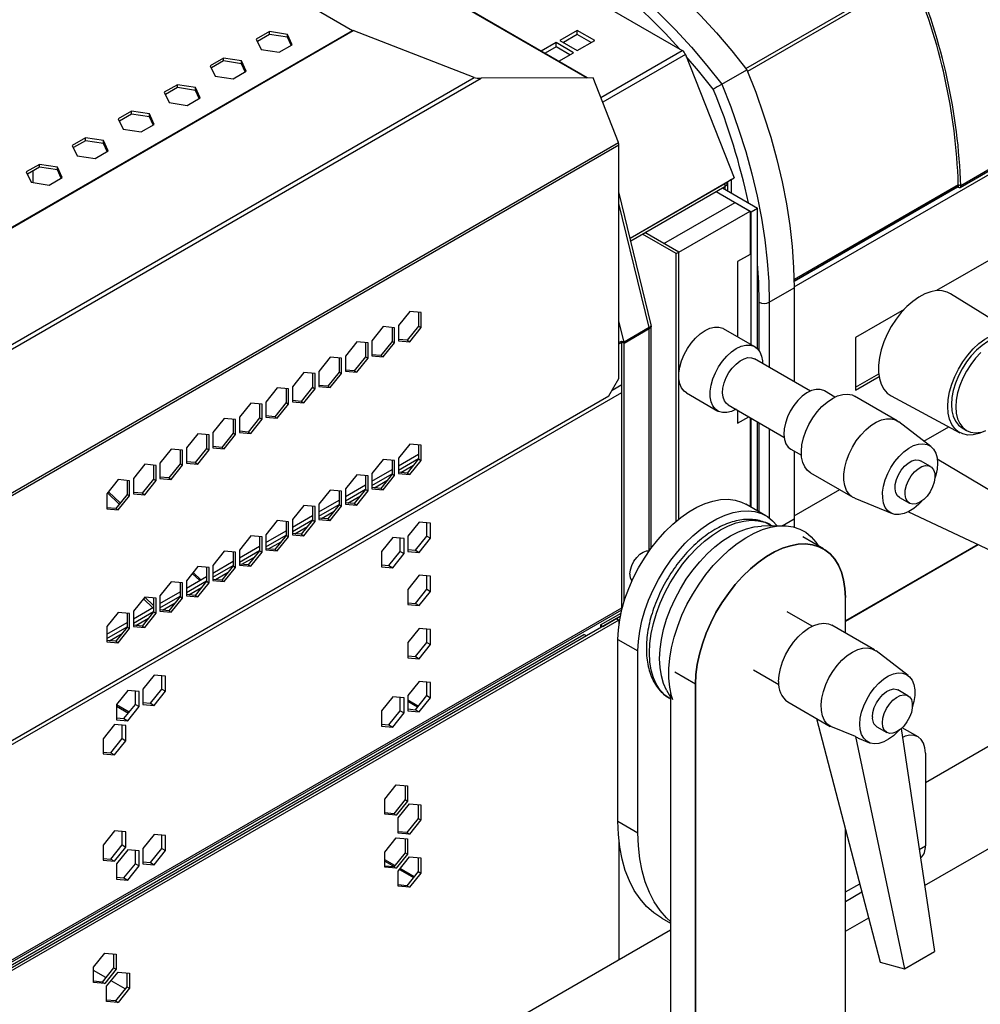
# Model space of a CAD drawing. Header units: millimetres. Extents: x 12 to 1764, y -1111 to 524.
# Tile 8 of 15: x 1125 to 1397, y -865 to -587. Entities that reach past the tile are written whole.
import ezdxf

# ---------------------------------------------------------------- set-up
doc = ezdxf.new("R2010")
doc.units = ezdxf.units.MM

msp = doc.modelspace()

# ---------------------------------------------------------------- linework, layer by layer
at = {"color": 8, "linetype": 'Continuous', "lineweight": 25}
for p, q in [((1125.22, -510.47), (1285.5, -603)), ((1330.54, -600.39), (1377.17, -573.47)), ((1377.63, -574.28), (1331, -601.2)), ((1289.54, -608.59), (1312.55, -595.31)), ((1313.46, -596.44), (1290.07, -609.94)), ((1344.19, -662.15), (1418.16, -619.44)), ((1416.68, -618.94), (1391.32, -633.57)), ((1324.54, -632.89), (1324.6, -632.93)), ((1390.62, -633.25), (1344.16, -660.06)), ((1344.17, -660.52), (1390.36, -633.86)), ((1390.61, -633.38), (1390.61, -634)), ((1303.13, -673.69), (1294.62, -638.53)), ((1334.29, -680.23), (1334.29, -666.53)), ((1337.12, -666.53), (1337.12, -684.88)), ((1303.18, -736.82), (1303.18, -674.05)), ((1294.62, -677.89), (1295.35, -677.47)), ((1294.62, -678.3), (1295.4, -677.85)), ((1042.96, -837.73), (1295.4, -692)), ((1334.29, -725.78), (1334.29, -700.57)), ((1380.89, -705.77), (1387.91, -701.72)), ((1337.12, -702.2), (1337.12, -727.48)), ((1150.22, -720.12), (1153.54, -723.28)), ((1344.19, -726.96), (1357.09, -719.51)), ((1340.82, -729.72), (1344.19, -727.77)), ((1396.14, -735), (1358.68, -756.63)), ((1174.15, -742.91), (1176.38, -745.04)), ((1358.68, -760.07), (1358.68, -750.01)), ((1042.96, -898.65), (1295.4, -752.92)), ((1316.26, -774.5), (1310.39, -771.12)), ((1234.91, -778.99), (1237.89, -780.71)), ((1309.19, -777.3), (1309.19, -1003.14)), ((1156.05, -782.47), (1152.46, -780.4)), ((1152.46, -780.72), (1155.87, -782.7)), ((1358.68, -982.73), (1358.68, -815.38)), ((1379.57, -821.25), (1381.31, -820.24)), ((1231.19, -825.85), (1228.4, -824.24)), ((1228.4, -824.56), (1231.01, -826.07)), ((1232.5, -826.93), (1236.51, -829.25)), ((1236.69, -829.02), (1232.68, -826.71)), ((1358.68, -833.31), (1362.75, -830.96))]:
    msp.add_line(p, q, dxfattribs=at)
at = {"color": 7, "linetype": 'Continuous', "lineweight": 25}
for p, q in [((1285.68, -603), (1125.33, -510.44)), ((1120.34, -532.47), (1219.29, -589.6)), ((1235.15, -550.63), (1312.55, -595.31)), ((1113.93, -650.42), (1219.29, -589.6)), ((1114, -650.55), (1219.46, -589.67)), ((1195.75, -589.95), (1192.04, -592.09)), ((1200.83, -590.73), (1195.75, -589.95)), ((1195.75, -590.76), (1195.75, -589.95)), ((1253.68, -602.91), (1219.46, -589.67)), ((1282.85, -589.6), (1277.9, -592.45)), ((1287.8, -592.45), (1282.85, -589.6)), ((1282.85, -590.82), (1282.85, -589.6)), ((1192.04, -592.09), (1193.4, -595.02)), ((1195.75, -590.76), (1192.33, -592.73)), ((1200.83, -591.55), (1195.75, -590.76)), ((1202.19, -593.66), (1200.83, -590.73)), ((1200.83, -591.55), (1200.83, -590.73)), ((1201.89, -593.83), (1200.83, -591.55)), ((1276.84, -593.07), (1272.65, -595.48)), ((1281.79, -595.92), (1276.84, -593.07)), ((1276.84, -594.29), (1276.84, -593.07)), ((1277.9, -592.45), (1282.85, -595.31)), ((1282.85, -590.82), (1278.96, -593.07)), ((1286.74, -593.07), (1282.85, -590.82)), ((1282.85, -595.31), (1287.8, -592.45)), ((1193.4, -595.02), (1198.47, -595.8)), ((1198.47, -595.8), (1202.19, -593.66)), ((1276.84, -594.29), (1273.71, -596.1)), ((1280.73, -596.53), (1276.84, -594.29)), ((1277.6, -598.34), (1281.79, -595.92)), ((1182.74, -597.46), (1179.02, -599.6)), ((1182.74, -598.27), (1179.32, -600.24)), ((1187.81, -598.24), (1182.74, -597.46)), ((1182.74, -598.27), (1182.74, -597.46)), ((1187.81, -599.06), (1182.74, -598.27)), ((1189.17, -601.17), (1187.81, -598.24)), ((1187.81, -599.06), (1187.81, -598.24)), ((1313.46, -596.44), (1327.22, -631.35)), ((1179.02, -599.6), (1180.38, -602.53)), ((1185.46, -603.32), (1189.17, -601.17)), ((1188.88, -601.34), (1187.81, -599.06)), ((1323.75, -604.84), (1330.82, -600.76)), ((1111.27, -686.51), (1255.66, -603.15)), ((1114, -683.54), (1253.68, -602.91)), ((1180.38, -602.53), (1185.46, -603.32)), ((1287.37, -603), (1255.66, -603.15)), ((1294.49, -621.34), (1287.37, -603)), ((1169.73, -604.97), (1166.01, -607.11)), ((1169.73, -605.78), (1166.31, -607.76)), ((1174.8, -605.75), (1169.73, -604.97)), ((1169.73, -605.78), (1169.73, -604.97)), ((1174.8, -606.57), (1169.73, -605.78)), ((1176.16, -608.68), (1174.8, -605.75)), ((1174.8, -606.57), (1174.8, -605.75)), ((1175.86, -608.85), (1174.8, -606.57)), ((1166.01, -607.11), (1167.37, -610.04)), ((1172.45, -610.83), (1176.16, -608.68)), ((1156.72, -612.48), (1153, -614.62)), ((1161.79, -613.26), (1156.72, -612.48)), ((1156.72, -613.29), (1156.72, -612.48)), ((1167.37, -610.04), (1172.45, -610.83)), ((1153, -614.62), (1154.36, -617.55)), ((1156.72, -613.29), (1153.3, -615.27)), ((1161.79, -614.08), (1156.72, -613.29)), ((1163.15, -616.19), (1161.79, -613.26)), ((1161.79, -614.08), (1161.79, -613.26)), ((1162.85, -616.37), (1161.79, -614.08)), ((1154.36, -617.55), (1159.44, -618.34)), ((1159.44, -618.34), (1163.15, -616.19)), ((1143.71, -619.99), (1139.99, -622.13)), ((1143.71, -620.81), (1140.29, -622.78)), ((1148.78, -620.77), (1143.71, -619.99)), ((1143.71, -620.81), (1143.71, -619.99)), ((1148.78, -621.59), (1143.71, -620.81)), ((1150.14, -623.7), (1148.78, -620.77)), ((1148.78, -621.59), (1148.78, -620.77)), ((1391.11, -634.05), (1417.06, -619.07)), ((1044.17, -765.84), (1294.49, -621.34)), ((1044.3, -766.49), (1294.62, -621.99)), ((1139.99, -622.13), (1141.35, -625.06)), ((1146.43, -625.85), (1150.14, -623.7)), ((1149.84, -623.88), (1148.78, -621.59)), ((1294.62, -688.04), (1294.62, -621.99)), ((1141.35, -625.06), (1146.43, -625.85)), ((1130.7, -627.5), (1126.98, -629.64)), ((1130.7, -628.32), (1127.28, -630.29)), ((1128.87, -632.66), (1128.87, -629.37)), ((1135.77, -628.28), (1130.7, -627.5)), ((1130.7, -628.32), (1130.7, -627.5)), ((1135.77, -629.1), (1130.7, -628.32)), ((1137.13, -631.21), (1135.77, -628.28)), ((1135.77, -629.1), (1135.77, -628.28)), ((1136.83, -631.39), (1135.77, -629.1)), ((1126.98, -629.64), (1128.34, -632.57)), ((1133.42, -633.36), (1137.13, -631.21)), ((1297.77, -648.35), (1327.22, -631.35)), ((1326.51, -631.83), (1325.45, -632.44)), ((1326.49, -631.77), (1326.51, -631.83)), ((1326.51, -635.67), (1326.51, -631.83)), ((1128.34, -632.57), (1133.42, -633.36)), ((1297.79, -648.41), (1324.6, -632.93)), ((1297.96, -649.13), (1324.6, -633.75)), ((1323.89, -634.16), (1333.79, -639.87)), ((1324.6, -632.93), (1324.6, -633.75)), ((1325.31, -633.34), (1324.6, -633.75)), ((1324.6, -633.75), (1324.6, -634.56)), ((1325.1, -632.88), (1324.83, -632.73)), ((1325.31, -633.34), (1325.31, -634.97)), ((1325.45, -632.44), (1325.43, -632.38)), ((1325.45, -635.05), (1325.45, -632.44)), ((1344.17, -660.41), (1390.41, -633.72)), ((1390.27, -633.8), (1390.61, -634)), ((1390.61, -633.18), (1391.32, -633.57)), ((1303.72, -672.89), (1294.62, -635.31)), ((1322.13, -635.18), (1332.03, -640.89)), ((1307.32, -649.9), (1327.47, -638.26)), ((1327.47, -638.26), (1331.71, -640.71)), ((1332.03, -640.89), (1333.79, -639.87)), ((1333.79, -679.63), (1333.79, -639.87)), ((1311.56, -652.35), (1331.71, -640.71)), ((1331.71, -640.71), (1331.71, -652.96)), ((1332.03, -678.48), (1332.03, -640.89)), ((1421.62, -641.78), (1384.45, -663.23)), ((1310.81, -652.73), (1301.27, -647.22)), ((1311.52, -652.32), (1301.97, -646.81)), ((1310.81, -652.73), (1311.52, -652.32)), ((1310.81, -728.47), (1310.81, -652.73)), ((1311.52, -727.89), (1311.52, -652.32)), ((1311.52, -652.32), (1311.56, -652.35)), ((1311.56, -727.85), (1311.56, -652.35)), ((1331.71, -652.96), (1328.18, -655)), ((1328.18, -655), (1328.18, -676.26)), ((1337.12, -666.53), (1344.19, -662.45)), ((1344.19, -662.45), (1344.19, -688.96)), ((1407.11, -675.72), (1388.38, -664.08)), ((1235.44, -669.09), (1232.22, -673.09)), ((1238.65, -669.37), (1235.44, -669.09)), ((1237.95, -669.31), (1237.95, -673.25)), ((1238.65, -673.66), (1238.65, -669.37)), ((1375.29, -668.53), (1361.51, -676.48)), ((1227.94, -673.41), (1224.72, -677.41)), ((1231.16, -673.7), (1227.94, -673.41)), ((1230.45, -673.64), (1230.45, -677.58)), ((1231.16, -677.99), (1231.16, -673.7)), ((1232.22, -673.09), (1232.22, -677.38)), ((1237.95, -673.25), (1234.73, -677.26)), ((1235.44, -677.67), (1238.65, -673.66)), ((1237.95, -673.25), (1238.65, -673.66)), ((1296.06, -677.77), (1294.62, -671.82)), ((1303.13, -673.69), (1296.06, -677.77)), ((1303.18, -674.05), (1302.84, -673.85)), ((1303.76, -736.05), (1303.76, -673.23)), ((1303.18, -674.05), (1296.11, -678.13)), ((1333.07, -679.08), (1324.24, -673.98)), ((1361.51, -676.48), (1361.51, -691.34)), ((1220.44, -677.74), (1217.23, -681.74)), ((1223.66, -678.03), (1220.44, -677.74)), ((1222.95, -677.96), (1222.95, -681.91)), ((1223.66, -682.32), (1223.66, -678.03)), ((1224.72, -677.41), (1224.72, -681.7)), ((1230.45, -677.58), (1227.23, -681.58)), ((1227.94, -681.99), (1231.16, -677.99)), ((1230.45, -677.58), (1231.16, -677.99)), ((1234.73, -677.26), (1232.22, -677.03)), ((1232.22, -677.38), (1235.44, -677.67)), ((1234.73, -677.26), (1235.44, -677.67)), ((1295.39, -677.63), (1295.37, -677.55)), ((1296.06, -677.77), (1295.39, -677.63)), ((1295.51, -677.66), (1295.4, -677.72)), ((1296.11, -678.13), (1295.4, -677.72)), ((1295.4, -753.6), (1295.4, -677.72)), ((1296.11, -751.05), (1296.11, -678.13)), ((1212.95, -682.07), (1209.73, -686.07)), ((1216.17, -682.35), (1212.95, -682.07)), ((1215.46, -682.29), (1215.46, -686.24)), ((1217.23, -681.74), (1217.23, -686.03)), ((1222.95, -681.91), (1219.74, -685.91)), ((1222.95, -681.91), (1223.66, -682.32)), ((1227.23, -681.58), (1224.72, -681.36)), ((1224.72, -681.7), (1227.94, -681.99)), ((1227.23, -681.58), (1227.94, -681.99)), ((1216.17, -686.64), (1216.17, -682.35)), ((1220.44, -686.32), (1223.66, -682.32)), ((1348.81, -691.63), (1332.99, -682.5)), ((1205.45, -686.39), (1202.24, -690.4)), ((1208.67, -686.68), (1205.45, -686.39)), ((1207.96, -686.62), (1207.96, -690.56)), ((1208.67, -690.97), (1208.67, -686.68)), ((1209.73, -686.07), (1209.73, -690.36)), ((1215.46, -686.24), (1212.24, -690.24)), ((1212.95, -690.65), (1216.17, -686.64)), ((1215.46, -686.24), (1216.17, -686.64)), ((1219.74, -685.91), (1217.23, -685.69)), ((1217.23, -686.03), (1220.44, -686.32)), ((1219.74, -685.91), (1220.44, -686.32)), ((1361.51, -690.52), (1368.12, -686.71)), ((1361.51, -691.34), (1368.22, -687.47)), ((1202.24, -690.4), (1202.24, -694.69)), ((1207.96, -690.56), (1204.75, -694.56)), ((1207.96, -690.56), (1208.67, -690.97)), ((1212.24, -690.24), (1209.73, -690.01)), ((1209.73, -690.36), (1212.95, -690.65)), ((1212.24, -690.24), (1212.95, -690.65)), ((1291.79, -692.94), (1294.62, -688.04)), ((1292.71, -691.35), (1295.4, -689.8)), ((1047.13, -834.18), (1291.79, -692.94)), ((1197.96, -690.72), (1194.74, -694.72)), ((1201.18, -691.01), (1197.96, -690.72)), ((1200.47, -690.94), (1200.47, -694.89)), ((1201.18, -695.3), (1201.18, -691.01)), ((1205.45, -694.97), (1208.67, -690.97)), ((1313.74, -692.17), (1322.58, -697.27)), ((1355.74, -693.32), (1352.73, -691.58)), ((1373.32, -700.01), (1361.3, -693.07)), ((1371.66, -693), (1391.1, -703.42)), ((1190.46, -695.05), (1187.25, -699.05)), ((1193.68, -695.33), (1190.46, -695.05)), ((1192.97, -695.27), (1192.97, -699.22)), ((1193.68, -699.62), (1193.68, -695.33)), ((1194.74, -694.72), (1194.74, -699.01)), ((1200.47, -694.89), (1197.25, -698.89)), ((1197.96, -699.3), (1201.18, -695.3)), ((1200.47, -694.89), (1201.18, -695.3)), ((1204.75, -694.56), (1202.24, -694.34)), ((1202.24, -694.69), (1205.45, -694.97)), ((1204.75, -694.56), (1205.45, -694.97)), ((1325.49, -695.49), (1341.31, -704.62)), ((1197.25, -698.89), (1194.74, -698.67)), ((1197.25, -698.89), (1197.96, -699.3)), ((1328.18, -697.04), (1328.18, -700.73)), ((1328.18, -700.73), (1331.37, -698.88)), ((1182.97, -699.37), (1179.75, -703.38)), ((1186.19, -699.66), (1182.97, -699.37)), ((1185.48, -699.6), (1185.48, -703.54)), ((1186.19, -703.95), (1186.19, -699.66)), ((1187.25, -699.05), (1187.25, -703.34)), ((1192.97, -699.22), (1189.76, -703.22)), ((1190.46, -703.63), (1193.68, -699.62)), ((1192.97, -699.22), (1193.68, -699.62)), ((1194.74, -699.01), (1197.96, -699.3)), ((1331.71, -699.08), (1331.71, -724.3)), ((1332.03, -724.48), (1332.03, -699.26)), ((1333.79, -725.5), (1333.79, -700.28)), ((1382.87, -707.29), (1373.77, -700.31)), ((1175.47, -703.7), (1172.26, -707.7)), ((1178.69, -703.99), (1175.47, -703.7)), ((1177.98, -703.93), (1177.98, -707.87)), ((1178.69, -708.28), (1178.69, -703.99)), ((1179.75, -703.38), (1179.75, -707.67)), ((1185.48, -703.54), (1182.26, -707.55)), ((1182.97, -707.95), (1186.19, -703.95)), ((1185.48, -703.54), (1186.19, -703.95)), ((1189.76, -703.22), (1187.25, -702.99)), ((1187.25, -703.34), (1190.46, -703.63)), ((1189.76, -703.22), (1190.46, -703.63)), ((1391.7, -702.04), (1392.9, -702.74)), ((1182.26, -707.55), (1179.75, -707.32)), ((1235.44, -706.65), (1232.22, -710.65)), ((1238.65, -706.93), (1235.44, -706.65)), ((1237.95, -706.87), (1237.95, -710.82)), ((1238.65, -711.22), (1238.65, -706.93)), ((1167.98, -708.03), (1164.76, -712.03)), ((1171.19, -708.32), (1167.98, -708.03)), ((1170.49, -708.25), (1170.49, -712.2)), ((1171.19, -712.61), (1171.19, -708.32)), ((1172.26, -707.7), (1172.26, -711.99)), ((1177.98, -707.87), (1174.77, -711.87)), ((1175.47, -712.28), (1178.69, -708.28)), ((1177.98, -707.87), (1178.69, -708.28)), ((1179.75, -707.67), (1182.97, -707.95)), ((1182.26, -707.55), (1182.97, -707.95)), ((1232.22, -712.8), (1237.95, -709.49)), ((1343.23, -708.04), (1346.24, -709.77)), ((1344.19, -708.59), (1344.19, -727.77)), ((1160.48, -712.35), (1157.26, -716.36)), ((1163.7, -712.64), (1160.48, -712.35)), ((1162.99, -712.58), (1162.99, -716.52)), ((1163.7, -716.93), (1163.7, -712.64)), ((1164.76, -712.03), (1164.76, -716.32)), ((1170.49, -712.2), (1167.27, -716.2)), ((1167.98, -716.61), (1171.19, -712.61)), ((1170.49, -712.2), (1171.19, -712.61)), ((1174.77, -711.87), (1172.26, -711.65)), ((1172.26, -711.99), (1175.47, -712.28)), ((1174.77, -711.87), (1175.47, -712.28)), ((1227.94, -710.97), (1224.72, -714.98)), ((1231.16, -711.26), (1227.94, -710.97)), ((1230.45, -711.2), (1230.45, -715.14)), ((1231.16, -715.55), (1231.16, -711.26)), ((1232.22, -710.65), (1232.22, -714.94)), ((1232.22, -714.02), (1237.95, -710.72)), ((1232.95, -714.66), (1236.51, -712.6)), ((1237.95, -710.82), (1234.73, -714.82)), ((1235.44, -715.23), (1238.65, -711.22)), ((1237.95, -710.82), (1238.65, -711.22)), ((1382.8, -712.98), (1379.97, -711.35)), ((1384.67, -710.84), (1430.43, -737.99)), ((1220.44, -715.3), (1217.23, -719.3)), ((1223.66, -715.59), (1220.44, -715.3)), ((1222.95, -715.52), (1222.95, -719.47)), ((1223.66, -719.88), (1223.66, -715.59)), ((1224.72, -717.13), (1230.45, -713.82)), ((1224.72, -714.98), (1224.72, -719.27)), ((1224.72, -718.35), (1230.45, -715.04)), ((1230.45, -715.14), (1227.23, -719.14)), ((1227.94, -719.55), (1231.16, -715.55)), ((1230.45, -715.14), (1231.16, -715.55)), ((1234.73, -714.82), (1232.22, -714.59)), ((1232.22, -714.94), (1235.44, -715.23)), ((1234.73, -714.82), (1235.44, -715.23)), ((1348.8, -714.72), (1360.82, -721.66)), ((1152.99, -716.68), (1149.77, -720.68)), ((1156.2, -716.97), (1152.99, -716.68)), ((1155.5, -716.91), (1155.5, -720.85)), ((1156.2, -721.26), (1156.2, -716.97)), ((1157.26, -716.36), (1157.26, -720.65)), ((1162.99, -716.52), (1159.77, -720.53)), ((1160.48, -720.93), (1163.7, -716.93)), ((1162.99, -716.52), (1163.7, -716.93)), ((1167.27, -716.2), (1164.76, -715.98)), ((1164.76, -716.32), (1167.98, -716.61)), ((1167.27, -716.2), (1167.98, -716.61)), ((1217.23, -721.45), (1222.95, -718.15)), ((1225.45, -718.99), (1229.01, -716.93)), ((1149.77, -720.68), (1149.77, -724.97)), ((1149.97, -720.43), (1153.29, -723.59)), ((1155.5, -720.85), (1152.28, -724.85)), ((1152.99, -725.26), (1156.2, -721.26)), ((1155.5, -720.85), (1156.2, -721.26)), ((1159.77, -720.53), (1157.26, -720.3)), ((1157.26, -720.65), (1160.48, -720.93)), ((1159.77, -720.53), (1160.48, -720.93)), ((1212.95, -719.63), (1209.73, -723.63)), ((1216.17, -719.91), (1212.95, -719.63)), ((1215.46, -719.85), (1215.46, -723.8)), ((1216.17, -724.2), (1216.17, -719.91)), ((1217.23, -719.3), (1217.23, -723.59)), ((1217.23, -722.68), (1222.95, -719.37)), ((1217.96, -723.31), (1221.52, -721.26)), ((1222.95, -719.47), (1219.74, -723.47)), ((1220.44, -723.88), (1223.66, -719.88)), ((1222.95, -719.47), (1223.66, -719.88)), ((1227.23, -719.14), (1224.72, -718.92)), ((1224.72, -719.27), (1227.94, -719.55)), ((1227.23, -719.14), (1227.94, -719.55)), ((1205.45, -723.95), (1202.24, -727.96)), ((1208.67, -724.24), (1205.45, -723.95)), ((1209.73, -725.78), (1215.46, -722.47)), ((1209.73, -723.63), (1209.73, -727.92)), ((1209.73, -727), (1215.46, -723.7)), ((1215.46, -723.8), (1212.24, -727.8)), ((1215.46, -723.8), (1216.17, -724.2)), ((1219.74, -723.47), (1217.23, -723.25)), ((1217.23, -723.59), (1220.44, -723.88)), ((1219.74, -723.47), (1220.44, -723.88)), ((1336.21, -726.89), (1330.55, -723.62)), ((1361.31, -721.9), (1371.9, -726.29)), ((1373.97, -721.74), (1376.8, -723.37)), ((1152.28, -724.85), (1149.77, -724.63)), ((1149.77, -724.97), (1152.99, -725.26)), ((1152.28, -724.85), (1152.99, -725.26)), ((1202.24, -730.11), (1207.96, -726.8)), ((1207.96, -724.18), (1207.96, -728.12)), ((1208.67, -728.53), (1208.67, -724.24)), ((1210.46, -727.64), (1214.02, -725.58)), ((1212.95, -728.21), (1216.17, -724.2)), ((1376.57, -725.74), (1424.6, -748.47)), ((1197.96, -728.28), (1194.74, -732.28)), ((1201.18, -728.57), (1197.96, -728.28)), ((1200.47, -728.51), (1200.47, -732.45)), ((1201.18, -732.86), (1201.18, -728.57)), ((1202.24, -727.96), (1202.24, -732.25)), ((1202.24, -731.33), (1207.96, -728.03)), ((1207.96, -728.12), (1204.75, -732.13)), ((1205.45, -732.53), (1208.67, -728.53)), ((1207.96, -728.12), (1208.67, -728.53)), ((1212.24, -727.8), (1209.73, -727.57)), ((1209.73, -727.92), (1212.95, -728.21)), ((1212.24, -727.8), (1212.95, -728.21)), ((1238.12, -728.7), (1234.91, -732.7)), ((1241.34, -728.99), (1238.12, -728.7)), ((1240.28, -732.66), (1240.28, -728.89)), ((1241.34, -733.28), (1241.34, -728.99)), ((1337.99, -729.77), (1337.53, -729.51)), ((1344.19, -727.77), (1344.17, -730.09)), ((1194.74, -734.43), (1200.47, -731.13)), ((1194.74, -732.28), (1194.74, -736.57)), ((1194.74, -735.66), (1200.47, -732.35)), ((1204.75, -732.13), (1202.24, -731.9)), ((1202.24, -732.25), (1205.45, -732.53)), ((1202.97, -731.97), (1206.53, -729.91)), ((1204.75, -732.13), (1205.45, -732.53)), ((1340.78, -729.72), (1334.92, -729.84)), ((1190.46, -732.61), (1187.25, -736.61)), ((1193.68, -732.9), (1190.46, -732.61)), ((1192.97, -732.83), (1192.97, -736.78)), ((1193.68, -737.19), (1193.68, -732.9)), ((1195.47, -736.29), (1199.03, -734.24)), ((1200.47, -732.45), (1197.25, -736.45)), ((1197.96, -736.86), (1201.18, -732.86)), ((1200.47, -732.45), (1201.18, -732.86)), ((1230.63, -733.03), (1227.41, -737.03)), ((1233.84, -733.31), (1230.63, -733.03)), ((1232.78, -736.99), (1232.78, -733.22)), ((1233.84, -737.6), (1233.84, -733.31)), ((1234.91, -732.7), (1234.91, -736.99)), ((1237.06, -736.67), (1240.28, -732.66)), ((1238.12, -737.28), (1241.34, -733.28)), ((1240.28, -732.66), (1241.34, -733.28)), ((1352.47, -736.28), (1346.61, -732.89)), ((1358.68, -756.69), (1396.2, -735.03)), ((1182.97, -736.93), (1179.75, -740.94)), ((1186.19, -737.22), (1182.97, -736.93)), ((1185.48, -737.16), (1185.48, -741.1)), ((1186.19, -741.51), (1186.19, -737.22)), ((1187.25, -738.76), (1192.97, -735.45)), ((1187.25, -736.61), (1187.25, -740.9)), ((1187.25, -739.99), (1192.97, -736.68)), ((1192.97, -736.78), (1189.76, -740.78)), ((1190.46, -741.19), (1193.68, -737.19)), ((1192.97, -736.78), (1193.68, -737.19)), ((1197.25, -736.45), (1194.74, -736.23)), ((1194.74, -736.57), (1197.96, -736.86)), ((1197.25, -736.45), (1197.96, -736.86)), ((1227.41, -737.03), (1227.41, -741.32)), ((1229.57, -740.99), (1232.78, -736.99)), ((1230.63, -741.61), (1233.84, -737.6)), ((1232.78, -736.99), (1233.84, -737.6)), ((1234.91, -736.47), (1237.06, -736.67)), ((1234.91, -736.99), (1238.12, -737.28)), ((1237.06, -736.67), (1238.12, -737.28)), ((1179.75, -743.09), (1185.48, -739.78)), ((1189.76, -740.78), (1187.25, -740.56)), ((1187.98, -740.62), (1191.54, -738.56)), ((1175.47, -741.26), (1172.26, -745.26)), ((1173.9, -743.22), (1176.02, -745.24)), ((1178.69, -741.55), (1175.47, -741.26)), ((1177.98, -741.49), (1177.98, -745.43)), ((1178.69, -745.84), (1178.69, -741.55)), ((1179.75, -740.94), (1179.75, -745.23)), ((1179.75, -744.31), (1185.48, -741.01)), ((1180.48, -744.95), (1184.04, -742.89)), ((1185.48, -741.1), (1182.26, -745.11)), ((1182.97, -745.51), (1186.19, -741.51)), ((1185.48, -741.1), (1186.19, -741.51)), ((1187.25, -740.9), (1190.46, -741.19)), ((1189.76, -740.78), (1190.46, -741.19)), ((1227.41, -740.8), (1229.57, -740.99)), ((1227.41, -741.32), (1230.63, -741.61)), ((1229.57, -740.99), (1230.63, -741.61)), ((1167.98, -745.59), (1164.76, -749.59)), ((1171.19, -745.88), (1167.98, -745.59)), ((1170.49, -745.81), (1170.49, -749.76)), ((1171.19, -750.17), (1171.19, -745.88)), ((1172.26, -747.41), (1177.98, -744.11)), ((1172.26, -745.26), (1172.26, -749.55)), ((1172.26, -748.64), (1177.98, -745.33)), ((1177.98, -745.43), (1174.77, -749.43)), ((1175.47, -749.84), (1178.69, -745.84)), ((1177.98, -745.43), (1178.69, -745.84)), ((1182.26, -745.11), (1179.75, -744.88)), ((1179.75, -745.23), (1182.97, -745.51)), ((1182.26, -745.11), (1182.97, -745.51)), ((1238.12, -743.72), (1234.91, -747.72)), ((1241.34, -744.01), (1238.12, -743.72)), ((1240.28, -747.69), (1240.28, -743.92)), ((1241.34, -748.3), (1241.34, -744.01)), ((1164.76, -751.74), (1170.49, -748.44)), ((1172.99, -749.27), (1176.55, -747.22)), ((1234.91, -747.72), (1234.91, -752.01)), ((1237.06, -751.69), (1240.28, -747.69)), ((1238.12, -752.3), (1241.34, -748.3)), ((1240.28, -747.69), (1241.34, -748.3)), ((1160.48, -749.92), (1157.26, -753.92)), ((1160.09, -750.4), (1162.73, -752.91)), ((1163.7, -750.2), (1160.48, -749.92)), ((1160.49, -749.92), (1162.99, -752.3)), ((1162.99, -750.14), (1162.99, -754.09)), ((1163.7, -754.49), (1163.7, -750.2)), ((1164.76, -749.59), (1164.76, -753.88)), ((1164.76, -752.97), (1170.49, -749.66)), ((1165.49, -753.6), (1169.05, -751.55)), ((1170.49, -749.76), (1167.27, -753.76)), ((1167.98, -754.17), (1171.19, -750.17)), ((1170.49, -749.76), (1171.19, -750.17)), ((1174.77, -749.43), (1172.26, -749.21)), ((1172.26, -749.55), (1175.47, -749.84)), ((1174.77, -749.43), (1175.47, -749.84)), ((1234.91, -751.5), (1237.06, -751.69)), ((1237.06, -751.69), (1238.12, -752.3)), ((1358.68, -760.07), (1358.68, -750.01)), ((1473.53, -749.22), (1381.31, -802.46)), ((1042.96, -899.22), (1295.4, -753.49)), ((1152.99, -754.24), (1149.77, -758.24)), ((1156.2, -754.53), (1152.99, -754.24)), ((1155.5, -754.47), (1155.5, -758.41)), ((1156.2, -758.82), (1156.2, -754.53)), ((1157.26, -756.07), (1162.99, -752.76)), ((1157.26, -753.92), (1157.26, -758.21)), ((1157.26, -757.29), (1162.99, -753.99)), ((1162.99, -754.09), (1159.77, -758.09)), ((1160.48, -758.5), (1163.7, -754.49)), ((1162.99, -754.09), (1163.7, -754.49)), ((1167.27, -753.76), (1164.76, -753.54)), ((1164.76, -753.88), (1167.98, -754.17)), ((1167.27, -753.76), (1167.98, -754.17)), ((1234.91, -752.01), (1238.12, -752.3)), ((1289.39, -757.78), (1295.21, -754.42)), ((1349.33, -758.14), (1342.22, -754.03)), ((1293.91, -755.98), (1043.6, -900.48)), ((1294.62, -756.39), (1044.3, -900.89)), ((1149.77, -760.4), (1155.5, -757.09)), ((1157.99, -757.93), (1161.56, -755.87)), ((1290.09, -758.18), (1295.01, -755.34)), ((1293.91, -755.98), (1294.62, -756.39)), ((1294.62, -756.39), (1294.62, -757.72)), ((1149.77, -758.24), (1149.77, -762.53)), ((1149.77, -761.62), (1155.5, -758.31)), ((1150.5, -762.26), (1154.06, -760.2)), ((1155.5, -758.41), (1152.28, -762.41)), ((1152.99, -762.82), (1156.2, -758.82)), ((1155.5, -758.41), (1156.2, -758.82)), ((1159.77, -758.09), (1157.26, -757.86)), ((1157.26, -758.21), (1160.48, -758.5)), ((1159.77, -758.09), (1160.48, -758.5)), ((1238.12, -758.75), (1234.91, -762.75)), ((1241.34, -759.03), (1238.12, -758.75)), ((1240.28, -762.71), (1240.28, -758.94)), ((1241.34, -763.32), (1241.34, -759.03)), ((1289.39, -757.78), (1290.09, -758.18)), ((1289.39, -757.78), (1289.39, -758.59)), ((1366.91, -764.82), (1354.89, -757.88)), ((1050.67, -895.59), (1284.72, -760.47)), ((1152.28, -762.41), (1149.77, -762.19)), ((1149.77, -762.53), (1152.99, -762.82)), ((1152.28, -762.41), (1152.99, -762.82)), ((1234.91, -762.75), (1234.91, -767.04)), ((1237.06, -766.71), (1240.28, -762.71)), ((1240.28, -762.71), (1241.34, -763.32)), ((1285.43, -760.88), (1284.72, -760.47)), ((1294.34, -761.85), (1300, -765.12)), ((1294.34, -813.27), (1294.34, -761.85)), ((1238.12, -767.33), (1241.34, -763.32)), ((1300, -816.54), (1300, -765.12)), ((1376.46, -772.1), (1367.37, -765.13)), ((1234.91, -766.52), (1237.06, -766.71)), ((1234.91, -767.04), (1238.12, -767.33)), ((1237.06, -766.71), (1238.12, -767.33)), ((1332.72, -770.49), (1339.83, -774.59)), ((1381.09, -831.45), (1486.03, -770.87)), ((1163.17, -771.97), (1159.95, -775.97)), ((1166.39, -772.26), (1163.17, -771.97)), ((1165.33, -775.93), (1165.33, -772.16)), ((1166.39, -776.55), (1166.39, -772.26)), ((1238.12, -773.77), (1234.91, -777.77)), ((1241.34, -774.06), (1238.12, -773.77)), ((1240.28, -777.74), (1240.28, -773.96)), ((1241.34, -778.35), (1241.34, -774.06)), ((1155.67, -776.29), (1152.46, -780.3)), ((1158.89, -776.58), (1155.67, -776.29)), ((1157.83, -780.26), (1157.83, -776.49)), ((1158.89, -780.87), (1158.89, -776.58)), ((1159.95, -775.97), (1159.95, -780.26)), ((1162.11, -779.94), (1165.33, -775.93)), ((1163.17, -780.55), (1166.39, -776.55)), ((1165.33, -775.93), (1166.39, -776.55)), ((1308.12, -776.26), (1309.19, -778.2)), ((1316.26, -774.5), (1316.26, -1007.22)), ((1316.26, -1007.22), (1316.26, -774.5)), ((1376.39, -777.8), (1373.56, -776.17)), ((1159.95, -779.74), (1162.11, -779.94)), ((1230.63, -778.1), (1227.41, -782.1)), ((1233.84, -778.39), (1230.63, -778.1)), ((1232.78, -782.06), (1232.78, -778.29)), ((1233.84, -782.68), (1233.84, -778.39)), ((1234.91, -777.77), (1234.91, -782.06)), ((1237.66, -780.99), (1234.91, -779.4)), ((1237.06, -781.74), (1240.28, -777.74)), ((1238.12, -782.35), (1241.34, -778.35)), ((1240.28, -777.74), (1241.34, -778.35)), ((1309.14, -778.68), (1309.19, -778.71)), ((1309.19, -777.3), (1309.19, -1003.14)), ((1342.39, -779.53), (1354.41, -786.47)), ((1152.46, -780.3), (1152.46, -784.59)), ((1154.61, -784.26), (1157.83, -780.26)), ((1155.67, -784.87), (1158.89, -780.87)), ((1157.83, -780.26), (1158.89, -780.87)), ((1159.95, -780.26), (1163.17, -780.55)), ((1162.11, -779.94), (1163.17, -780.55)), ((1227.41, -782.1), (1227.41, -786.39)), ((1229.57, -786.07), (1232.78, -782.06)), ((1232.78, -782.06), (1233.84, -782.68)), ((1234.91, -781.55), (1237.06, -781.74)), ((1234.91, -782.06), (1238.12, -782.35)), ((1237.06, -781.74), (1238.12, -782.35)), ((1152.46, -784.07), (1154.61, -784.26)), ((1152.46, -784.59), (1155.67, -784.87)), ((1154.61, -784.26), (1155.67, -784.87)), ((1230.63, -786.68), (1233.84, -782.68)), ((1350.55, -784.24), (1368.56, -853.2)), ((1151.93, -785.97), (1148.71, -789.97)), ((1155.14, -786.26), (1151.93, -785.97)), ((1154.08, -789.94), (1154.08, -786.16)), ((1155.14, -790.55), (1155.14, -786.26)), ((1227.41, -785.87), (1229.57, -786.07)), ((1227.41, -786.39), (1230.63, -786.68)), ((1229.57, -786.07), (1230.63, -786.68)), ((1361.57, -789.35), (1354.54, -786.54)), ((1367.56, -786.56), (1370.39, -788.19)), ((1374.48, -787.1), (1383.88, -850.13)), ((1379.24, -789.43), (1374.76, -786.84)), ((1148.71, -789.97), (1148.71, -794.26)), ((1150.87, -793.94), (1154.08, -789.94)), ((1151.93, -794.55), (1155.14, -790.55)), ((1154.08, -789.94), (1155.14, -790.55)), ((1361.57, -789.35), (1375.39, -855.03)), ((1362.6, -789.9), (1365.5, -791.1)), ((1148.71, -793.75), (1150.87, -793.94)), ((1148.71, -794.26), (1151.93, -794.55)), ((1150.87, -793.94), (1151.93, -794.55)), ((1381.31, -794.01), (1381.31, -820.24)), ((1228.4, -807.01), (1231.62, -803)), ((1231.62, -803), (1234.83, -803.29)), ((1234.13, -803.23), (1234.13, -807.17)), ((1234.83, -803.29), (1234.83, -807.58)), ((1228.4, -811.3), (1228.4, -807.01)), ((1234.13, -807.17), (1230.91, -811.17)), ((1234.83, -807.58), (1231.62, -811.58)), ((1234.13, -807.17), (1234.83, -807.58)), ((1232.15, -812.35), (1235.36, -808.35)), ((1235.36, -808.35), (1238.58, -808.64)), ((1237.87, -808.58), (1237.87, -812.52)), ((1238.58, -808.64), (1238.58, -812.93)), ((1230.91, -811.17), (1228.4, -810.95)), ((1231.62, -811.58), (1228.4, -811.3)), ((1230.91, -811.17), (1231.62, -811.58)), ((1232.15, -816.64), (1232.15, -812.35)), ((1237.87, -812.52), (1234.66, -816.52)), ((1238.58, -812.93), (1235.36, -816.93)), ((1237.87, -812.52), (1238.58, -812.93)), ((1294.34, -813.27), (1300, -816.54)), ((1358.68, -982.73), (1358.68, -815.38)), ((1151.93, -816.02), (1148.71, -820.02)), ((1155.14, -816.31), (1151.93, -816.02)), ((1154.08, -819.98), (1154.08, -816.21)), ((1155.14, -820.6), (1155.14, -816.31)), ((1163.17, -817.04), (1159.95, -821.04)), ((1166.39, -817.33), (1163.17, -817.04)), ((1165.33, -821.01), (1165.33, -817.23)), ((1166.39, -821.62), (1166.39, -817.33)), ((1228.4, -822.03), (1231.62, -818.03)), ((1231.62, -818.03), (1234.83, -818.31)), ((1234.66, -816.52), (1232.15, -816.3)), ((1235.36, -816.93), (1232.15, -816.64)), ((1234.13, -818.25), (1234.13, -822.2)), ((1234.66, -816.52), (1235.36, -816.93)), ((1234.83, -818.31), (1234.83, -822.6)), ((1294.62, -818.73), (1294.62, -852.51)), ((1148.71, -820.02), (1148.71, -824.31)), ((1150.87, -823.99), (1154.08, -819.98)), ((1151.93, -824.6), (1155.14, -820.6)), ((1155.67, -821.37), (1152.46, -825.37)), ((1154.08, -819.98), (1155.14, -820.6)), ((1158.89, -821.66), (1155.67, -821.37)), ((1159.95, -821.04), (1159.95, -825.33)), ((1162.11, -825.01), (1165.33, -821.01)), ((1165.33, -821.01), (1166.39, -821.62)), ((1294.62, -820), (1294.79, -820.09)), ((1148.71, -823.79), (1150.87, -823.99)), ((1148.71, -824.31), (1151.93, -824.6)), ((1150.87, -823.99), (1151.93, -824.6)), ((1157.83, -825.33), (1157.83, -821.56)), ((1158.89, -825.95), (1158.89, -821.66)), ((1163.17, -825.62), (1166.39, -821.62)), ((1228.4, -826.32), (1228.4, -822.03)), ((1234.13, -822.2), (1230.91, -826.2)), ((1234.83, -822.6), (1231.62, -826.61)), ((1232.15, -827.38), (1235.36, -823.38)), ((1234.13, -822.2), (1234.83, -822.6)), ((1235.36, -823.38), (1238.58, -823.66)), ((1237.87, -823.6), (1237.87, -827.55)), ((1238.58, -823.66), (1238.58, -827.95)), ((1152.46, -825.37), (1152.46, -829.66)), ((1154.61, -829.34), (1157.83, -825.33)), ((1155.67, -829.95), (1158.89, -825.95)), ((1157.83, -825.33), (1158.89, -825.95)), ((1159.95, -824.82), (1162.11, -825.01)), ((1159.95, -825.33), (1163.17, -825.62)), ((1162.11, -825.01), (1163.17, -825.62)), ((1230.91, -826.2), (1228.4, -825.97)), ((1231.62, -826.61), (1228.4, -826.32)), ((1230.91, -826.2), (1231.62, -826.61)), ((1152.46, -829.14), (1154.61, -829.34)), ((1152.46, -829.66), (1155.67, -829.95)), ((1154.61, -829.34), (1155.67, -829.95)), ((1232.15, -831.67), (1232.15, -827.38)), ((1237.87, -827.55), (1234.66, -831.55)), ((1238.58, -827.95), (1235.36, -831.96)), ((1237.87, -827.55), (1238.58, -827.95)), ((1234.66, -831.55), (1232.15, -831.32)), ((1235.36, -831.96), (1232.15, -831.67)), ((1234.66, -831.55), (1235.36, -831.96)), ((1358.68, -836.01), (1363.37, -833.31)), ((1306.77, -840.74), (1309.19, -842.14)), ((1358.68, -844.39), (1365.27, -840.59)), ((1309.19, -844.1), (1249.2, -878.73)), ((1145.95, -854.6), (1149.17, -850.6)), ((1149.17, -850.6), (1152.39, -850.89)), ((1151.68, -850.82), (1151.68, -854.77)), ((1152.39, -850.89), (1152.39, -855.18)), ((1375.39, -855.03), (1383.88, -850.13)), ((1145.95, -858.89), (1145.95, -854.6)), ((1151.68, -854.77), (1148.46, -858.77)), ((1151.68, -854.77), (1152.39, -855.18)), ((1368.56, -853.2), (1375.39, -855.03)), ((1149.46, -857.53), (1145.95, -855.51)), ((1149.46, -857.53), (1145.95, -855.51)), ((1152.39, -855.18), (1149.17, -859.18)), ((1149.7, -859.95), (1152.92, -855.95)), ((1152.92, -855.95), (1156.13, -856.24)), ((1155.43, -856.17), (1155.43, -860.12)), ((1156.13, -856.24), (1156.13, -860.53)), ((1148.46, -858.77), (1145.95, -858.55)), ((1149.17, -859.18), (1145.95, -858.89)), ((1148.46, -858.77), (1149.17, -859.18)), ((1149.7, -864.24), (1149.7, -859.95)), ((1154.95, -860.71), (1150.95, -858.39)), ((1154.95, -860.71), (1150.95, -858.39)), ((1155.43, -860.12), (1152.21, -864.12)), ((1156.13, -860.53), (1152.92, -864.53)), ((1155.43, -860.12), (1156.13, -860.53)), ((1152.21, -864.12), (1149.7, -863.9)), ((1152.92, -864.53), (1149.7, -864.24)), ((1152.21, -864.12), (1152.92, -864.53))]:
    msp.add_line(p, q, dxfattribs=at)
at = {"color": 7, "linetype": 'Continuous', "lineweight": 25, "flags": 128}
for points in [[(1284.08, -558.35), (1289.01, -561.35), (1293.91, -564.65), (1298.79, -568.26), (1303.62, -572.15), (1308.39, -576.31), (1313.08, -580.74), (1317.69, -585.41), (1322.19, -590.31), (1326.57, -595.44), (1330.82, -600.76)], [(1277.01, -562.43), (1281.94, -565.43), (1286.84, -568.73), (1291.72, -572.34), (1296.55, -576.23), (1301.32, -580.39), (1306.01, -584.82), (1310.62, -589.49), (1315.12, -594.4), (1319.5, -599.52), (1323.75, -604.84)], [(1330.82, -600.76), (1333.31, -607.11), (1335.55, -613.46), (1337.55, -619.81), (1339.3, -626.14), (1340.78, -632.41), (1342, -638.63), (1342.96, -644.76), (1343.64, -650.78), (1344.05, -656.69), (1344.19, -662.45)], [(1323.75, -604.84), (1326.24, -611.19), (1328.48, -617.54), (1330.48, -623.89), (1332.22, -630.22), (1333.71, -636.5), (1334.93, -642.71), (1335.89, -648.84), (1336.57, -654.86), (1336.98, -660.77), (1337.12, -666.53)], [(1388.38, -664.08), (1387.43, -663.61), (1386.02, -663.26), (1384.49, -663.23), (1382.86, -663.53), (1381.16, -664.15), (1379.44, -665.07), (1377.72, -666.28), (1376.06, -667.75), (1374.47, -669.44), (1373, -671.33), (1371.67, -673.37), (1370.52, -675.51), (1369.56, -677.72), (1368.83, -679.95), (1368.33, -682.14), (1368.08, -684.26), (1368.08, -686.25), (1368.33, -688.07), (1368.83, -689.69), (1369.56, -691.07), (1370.51, -692.18), (1371.66, -693)], [(1313.74, -692.17), (1313.06, -691.66), (1312.34, -690.73), (1311.85, -689.54), (1311.59, -688.13), (1311.59, -686.55), (1311.85, -684.85), (1312.34, -683.09), (1313.06, -681.33), (1313.98, -679.62), (1315.08, -678.04), (1316.3, -676.63), (1317.62, -675.43), (1318.99, -674.5), (1320.35, -673.86), (1321.67, -673.53), (1322.89, -673.53), (1323.99, -673.85), (1324.24, -673.98)], [(1387.64, -696.02), (1387.77, -694), (1388.15, -691.88), (1388.76, -689.71), (1389.61, -687.53), (1390.67, -685.39), (1391.91, -683.35), (1393.3, -681.44), (1394.83, -679.72), (1396.44, -678.21), (1398.12, -676.95), (1399.81, -675.98), (1401.48, -675.3), (1403.09, -674.94), (1404.62, -674.91), (1406.01, -675.2), (1407.25, -675.82), (1408.31, -676.73), (1409.15, -677.94), (1409.77, -679.4), (1410.14, -681.08), (1410.25, -682.29)], [(1406.21, -676.93), (1406.21, -676.93), (1404.99, -676.43), (1403.62, -676.25), (1402.13, -676.4), (1400.57, -676.87), (1398.96, -677.65), (1397.36, -678.72), (1395.79, -680.06), (1394.31, -681.63), (1392.93, -683.39), (1391.71, -685.3), (1390.66, -687.32), (1389.82, -689.39), (1389.21, -691.46), (1388.83, -693.48), (1388.7, -695.41), (1388.83, -697.18), (1389.2, -698.77), (1389.82, -700.13), (1390.65, -701.23), (1391.7, -702.04)], [(1327.83, -696.75), (1326.46, -697.39), (1325.14, -697.72), (1323.92, -697.72), (1322.82, -697.4), (1321.9, -696.76), (1321.18, -695.83), (1320.68, -694.64), (1320.43, -693.23), (1320.43, -691.65), (1320.68, -689.95), (1321.18, -688.19), (1321.9, -686.43), (1322.82, -684.73), (1323.92, -683.14), (1325.14, -681.73), (1326.46, -680.54), (1327.83, -679.6), (1329.19, -678.96), (1330.51, -678.63), (1331.73, -678.63), (1332.83, -678.95), (1333.75, -679.59), (1334.47, -680.52), (1334.97, -681.71), (1335.22, -683.12), (1335.25, -683.8)], [(1324.97, -687.83), (1325.74, -686.41), (1326.68, -685.11), (1327.74, -683.98), (1328.87, -683.1), (1330.01, -682.49), (1331.12, -682.18), (1332.14, -682.19), (1332.99, -682.5)], [(1396.99, -680.75), (1395.51, -682.32), (1394.14, -684.09), (1392.91, -686), (1391.87, -688.01), (1391.02, -690.08), (1390.41, -692.15), (1390.03, -694.18), (1389.9, -696.1), (1390.03, -697.88), (1390.4, -699.47), (1391.02, -700.83), (1391.86, -701.93), (1392.9, -702.74), (1394.12, -703.24), (1395.49, -703.41), (1396.98, -703.27)], [(1325.49, -695.49), (1325.07, -695.18), (1324.46, -694.41), (1324.08, -693.38), (1323.94, -692.15), (1324.04, -690.77), (1324.39, -689.31), (1324.97, -687.83)], [(1352.73, -691.58), (1352.6, -691.51), (1351.56, -691.18), (1350.38, -691.18), (1349.11, -691.51), (1347.8, -692.16), (1346.49, -693.1), (1345.24, -694.3), (1344.1, -695.72), (1343.1, -697.29), (1342.29, -698.96), (1341.7, -700.66), (1341.36, -702.32), (1341.26, -703.89), (1341.43, -705.31), (1341.84, -706.51), (1342.49, -707.46), (1343.23, -708.04)], [(1348.8, -714.72), (1347.97, -714.09), (1347.18, -713.08), (1346.61, -711.81), (1346.29, -710.3), (1346.22, -708.61), (1346.4, -706.79), (1346.83, -704.88), (1347.5, -702.95), (1348.38, -701.04), (1349.46, -699.21), (1350.69, -697.52), (1352.06, -696.01), (1353.51, -694.73), (1355, -693.71), (1356.49, -692.99), (1357.95, -692.58), (1359.32, -692.49), (1360.56, -692.73), (1361.3, -693.07)], [(1398.35, -702.87), (1398.1, -703), (1396.43, -703.67), (1394.81, -704.03), (1393.29, -704.06), (1391.89, -703.77), (1390.66, -703.16), (1389.6, -702.24), (1388.76, -701.04), (1388.14, -699.58), (1387.77, -697.89), (1387.64, -696.02)], [(1361.31, -721.9), (1360.72, -721.59), (1359.77, -720.8), (1359.03, -719.72), (1358.53, -718.38), (1358.27, -716.83), (1358.26, -715.1), (1358.5, -713.26), (1359, -711.34), (1359.72, -709.41), (1360.65, -707.51), (1361.77, -705.72), (1363.04, -704.07), (1364.43, -702.61), (1365.89, -701.39), (1367.39, -700.45), (1368.88, -699.8), (1370.31, -699.46), (1371.65, -699.46), (1372.86, -699.78), (1373.77, -700.31)], [(1371.62, -726.15), (1370.7, -725.48), (1369.98, -724.52), (1369.48, -723.3), (1369.23, -721.86), (1369.22, -720.25), (1369.46, -718.53), (1369.95, -716.74), (1370.66, -714.94), (1371.57, -713.2), (1372.66, -711.56), (1373.88, -710.09), (1375.2, -708.82), (1376.59, -707.8), (1377.98, -707.06), (1379.34, -706.62), (1380.62, -706.51), (1381.79, -706.71), (1382.8, -707.24), (1383.63, -708.06), (1384.24, -709.16), (1384.62, -710.49), (1384.75, -712.02), (1384.63, -713.69), (1384.26, -715.45), (1384.01, -716.29)], [(1373.97, -721.74), (1373.38, -721.23), (1372.93, -720.37), (1372.73, -719.28), (1372.81, -718.01), (1373.14, -716.65), (1373.71, -715.29), (1374.49, -714), (1375.43, -712.87), (1376.46, -711.98), (1377.52, -711.37), (1378.55, -711.09), (1379.48, -711.15), (1379.97, -711.35)], [(1376.88, -723.42), (1376.21, -722.86), (1375.76, -722), (1375.56, -720.91), (1375.63, -719.64), (1375.97, -718.28), (1376.54, -716.92), (1377.32, -715.63), (1378.25, -714.51), (1379.29, -713.61), (1380.35, -713), (1381.38, -712.72), (1382.31, -712.78), (1383.08, -713.18), (1383.64, -713.89), (1383.97, -714.87), (1384.03, -716.06), (1383.83, -717.39), (1383.37, -718.76), (1382.69, -720.1), (1381.82, -721.31), (1380.83, -722.33), (1379.78, -723.09), (1378.72, -723.54), (1377.74, -723.65), (1376.88, -723.42)], [(1294.34, -761.85), (1294.46, -759.13), (1294.84, -756.3), (1295.45, -753.39), (1296.3, -750.43), (1297.38, -747.47), (1298.67, -744.53), (1300.15, -741.65), (1301.82, -738.86), (1303.65, -736.2), (1305.62, -733.7), (1307.7, -731.38), (1309.88, -729.28), (1312.12, -727.41), (1314.4, -725.81), (1316.7, -724.48), (1318.99, -723.45), (1321.23, -722.73), (1323.4, -722.32), (1325.49, -722.23), (1327.46, -722.46), (1329.29, -723.01), (1330.55, -723.62)], [(1380.27, -722.78), (1379.41, -723.67), (1378.05, -724.82), (1376.65, -725.7), (1375.27, -726.29), (1373.94, -726.57), (1372.71, -726.52), (1371.62, -726.15)], [(1300, -765.12), (1300.12, -762.4), (1300.49, -759.57), (1301.11, -756.66), (1301.96, -753.7), (1303.03, -750.74), (1304.32, -747.8), (1305.81, -744.92), (1307.48, -742.13), (1309.31, -739.47), (1311.27, -736.97), (1313.36, -734.65), (1315.53, -732.54), (1317.78, -730.68), (1320.06, -729.07), (1322.36, -727.75), (1324.64, -726.72), (1326.89, -725.99), (1329.06, -725.58), (1331.15, -725.49), (1333.11, -725.72), (1334.94, -726.27), (1336.61, -727.13), (1338.1, -728.3), (1339.38, -729.73)], [(1308.12, -776.26), (1308.11, -776.25), (1307.25, -774.35), (1306.63, -772.21), (1306.25, -769.86), (1306.12, -767.34), (1306.25, -764.67), (1306.63, -761.89), (1307.25, -759.03), (1308.11, -756.14), (1309.2, -753.23), (1310.5, -750.36), (1312, -747.55), (1313.68, -744.85), (1315.52, -742.29), (1317.49, -739.89), (1319.57, -737.7), (1321.73, -735.73), (1323.95, -734.01), (1326.2, -732.57), (1328.45, -731.42), (1330.67, -730.57), (1332.83, -730.04), (1334.91, -729.84), (1334.92, -729.84)], [(1309.86, -778.94), (1309.52, -777.81), (1309.01, -775.41), (1308.76, -772.83), (1308.76, -770.08), (1309.01, -767.2), (1309.52, -764.23), (1310.26, -761.19), (1311.25, -758.12), (1312.45, -755.05), (1313.87, -752.03), (1315.49, -749.08), (1317.28, -746.24), (1319.22, -743.53), (1321.3, -741), (1323.5, -738.67), (1325.77, -736.56), (1328.11, -734.7), (1330.48, -733.11), (1332.86, -731.81), (1335.22, -730.82), (1337.53, -730.13), (1339.77, -729.77), (1341.91, -729.74), (1343.92, -730.03), (1345.79, -730.65), (1347.5, -731.58), (1349.02, -732.82), (1350.33, -734.35), (1351.05, -735.46)], [(1358.68, -750.01), (1358.56, -747.44), (1358.19, -745.03), (1357.57, -742.83), (1356.72, -740.86), (1355.65, -739.14), (1354.36, -737.69), (1352.87, -736.52), (1351.2, -735.66), (1349.38, -735.11), (1347.41, -734.88), (1345.32, -734.97), (1343.15, -735.38), (1340.9, -736.1), (1338.62, -737.14), (1336.32, -738.46), (1334.04, -740.07), (1331.8, -741.93), (1329.62, -744.04), (1327.53, -746.35), (1325.57, -748.86), (1323.74, -751.52), (1322.07, -754.3), (1320.58, -757.18), (1319.29, -760.12), (1318.22, -763.09), (1317.37, -766.04), (1316.75, -768.95), (1316.38, -771.78), (1316.26, -774.5)], [(1316.26, -774.5), (1316.38, -771.78), (1316.75, -768.95), (1317.37, -766.04), (1318.22, -763.09), (1319.29, -760.12), (1320.58, -757.18), (1322.07, -754.3), (1323.74, -751.52), (1325.57, -748.86), (1327.53, -746.35), (1329.62, -744.03), (1331.8, -741.93), (1334.04, -740.07), (1336.32, -738.46), (1338.62, -737.14), (1340.9, -736.1), (1343.15, -735.38), (1345.32, -734.97), (1347.41, -734.88), (1349.37, -735.11), (1351.2, -735.66), (1352.87, -736.52), (1354.36, -737.68), (1355.65, -739.14), (1356.72, -740.86), (1357.57, -742.83), (1358.19, -745.03), (1358.56, -747.44), (1358.68, -750.01)], [(1297.73, -743.4), (1297.86, -742.22), (1298.25, -740.98), (1298.85, -739.77), (1299.64, -738.67), (1300.55, -737.78), (1301.51, -737.15), (1302.45, -736.83), (1303.18, -736.82)], [(1339.8, -773.81), (1339.93, -772.01), (1340.31, -770.12), (1340.93, -768.19), (1341.77, -766.27), (1342.8, -764.42), (1344.01, -762.69), (1345.35, -761.14), (1346.78, -759.81), (1348.27, -758.73), (1349.77, -757.94), (1351.23, -757.45), (1352.62, -757.3), (1353.9, -757.47), (1354.89, -757.88)], [(1354.54, -786.54), (1353.55, -785.81), (1352.77, -784.79), (1352.21, -783.5), (1351.9, -781.99), (1351.83, -780.3), (1352.03, -778.48), (1352.47, -776.57), (1353.14, -774.63), (1354.03, -772.73), (1355.11, -770.91), (1356.36, -769.22), (1357.72, -767.72), (1359.17, -766.45), (1360.66, -765.44), (1362.16, -764.73), (1363.61, -764.32), (1364.97, -764.25), (1366.21, -764.5), (1367.3, -765.07), (1367.37, -765.13)], [(1362.79, -785.85), (1362.91, -784.18), (1363.28, -782.41), (1363.89, -780.61), (1364.71, -778.83), (1365.71, -777.14), (1366.88, -775.58), (1368.16, -774.21), (1369.52, -773.06), (1370.91, -772.19), (1372.29, -771.61), (1373.62, -771.34), (1374.85, -771.39), (1375.94, -771.77), (1376.86, -772.45), (1377.57, -773.42), (1378.06, -774.64), (1378.31, -776.09), (1378.31, -777.7), (1378.06, -779.42), (1377.61, -781.1)], [(1366.32, -783.81), (1366.45, -782.52), (1366.85, -781.15), (1367.47, -779.79), (1368.29, -778.54), (1369.25, -777.46), (1370.3, -776.63), (1371.36, -776.09), (1372.37, -775.89), (1373.27, -776.03), (1373.56, -776.17)], [(1369.15, -785.44), (1369.28, -784.15), (1369.67, -782.78), (1370.3, -781.43), (1371.12, -780.17), (1372.08, -779.09), (1373.13, -778.26), (1374.19, -777.72), (1375.2, -777.52), (1376.1, -777.66), (1376.82, -778.13), (1377.34, -778.91), (1377.6, -779.95), (1377.6, -781.18), (1377.34, -782.52), (1376.82, -783.89), (1376.1, -785.21), (1375.2, -786.39), (1374.19, -787.35), (1373.13, -788.04), (1372.08, -788.41), (1371.12, -788.44), (1370.3, -788.13), (1369.67, -787.5), (1369.28, -786.59), (1369.15, -785.44)], [(1373.86, -787.59), (1373.62, -787.86), (1372.29, -789.12), (1370.91, -790.13), (1369.52, -790.87), (1368.16, -791.29), (1366.88, -791.4), (1365.71, -791.18), (1364.71, -790.65), (1363.89, -789.82), (1363.28, -788.72), (1362.91, -787.38), (1362.79, -785.85)], [(1381.31, -794.01), (1381.18, -792.49), (1380.78, -791.19), (1380.12, -790.16), (1379.24, -789.43), (1378.17, -789.03), (1376.95, -788.98), (1375.62, -789.28), (1374.86, -789.6)], [(1306.77, -840.74), (1306.77, -840.74), (1304.51, -839.22), (1302.44, -837.39), (1300.59, -835.26), (1298.96, -832.84), (1297.57, -830.15), (1296.42, -827.21), (1295.51, -824.03), (1294.86, -820.63), (1294.47, -817.04), (1294.34, -813.27)], [(1309.19, -841.68), (1308.1, -840.65), (1306.25, -838.52), (1304.62, -836.11), (1303.23, -833.42), (1302.07, -830.48), (1301.17, -827.3), (1300.52, -823.9), (1300.13, -820.3), (1300, -816.54)]]:
    msp.add_lwpolyline(points, dxfattribs=at)
at = {"color": 8, "linetype": 'Continuous', "lineweight": 25, "flags": 128}
for points in [[(1321.31, -606.25), (1317.15, -601.06), (1313.68, -597)], [(1334.29, -666.53), (1334.16, -660.9), (1333.79, -655.54)], [(1309.14, -778.68), (1309.14, -778.68), (1307.64, -777.61), (1306.33, -776.24), (1305.24, -774.6), (1304.38, -772.69), (1303.76, -770.55), (1303.38, -768.21), (1303.26, -765.69), (1303.38, -763.02), (1303.76, -760.24), (1304.38, -757.38), (1305.24, -754.48), (1306.33, -751.58), (1307.64, -748.7), (1309.14, -745.9), (1310.81, -743.2), (1312.65, -740.63), (1314.62, -738.24), (1316.7, -736.04), (1318.86, -734.07), (1321.08, -732.36), (1323.33, -730.91), (1325.58, -729.76), (1327.8, -728.92), (1329.96, -728.39), (1332.04, -728.18), (1334.01, -728.3), (1335.85, -728.75), (1337.53, -729.51)]]:
    msp.add_lwpolyline(points, dxfattribs=at)
at = {"color": 8, "linetype": 'Continuous', "lineweight": 25}
for centre, radius, start, end in [((1197.13, -696.37), 153.13, 41.517, 59.1722), ((1152.04, -676.14), 183.13, 11.895, 22.4346)]:
    msp.add_arc(centre, radius, start, end, dxfattribs=at)
at = {"color": 7, "linetype": 'Continuous', "lineweight": 25}
for centre, radius, start, end in [((1225.71, -638.64), 165, 1.8984, 23.0269), ((1225.08, -639.08), 166.33, 1.8984, 23.0269), ((1311.31, -597.25), 2.3, 20.5122, 57.3796), ((1292.8, -622.02), 1.82, 1.1084, 22.0205), ((1324.88, -633.27), 0.437, 350.787, 129.2023), ((1390.89, -633.65), 0.443, 231.0267, 10.5929), ((1335.7, -663.8), 3.07, 242.6093, 297.3906), ((1300.48, -743.6), 2.76, 175.7342, 217.9423), ((1358.68, -750.01), 0.000437, 291.2116, 68.7884), ((1346.08, -774.42), 6.31, 174.4798, 234.208), ((1316.26, -774.5), 0.00152, 242.4134, 297.5866), ((1369.19, -784.17), 2.89, 172.8909, 235.7967), ((1377.17, -820.61), 4.17, 311.7841, 5.0696)]:
    msp.add_arc(centre, radius, start, end, dxfattribs=at)
for centre, major_axis, ratio, start_param, end_param in [((1221.87, -589.25), (2.76, 0.12), 0.237519, 3.497371, 3.636998), ((1256.1, -602.49), (2.76, 0.12), 0.237519, 3.636998, 4.544569), ((1366.4, -778.72), (3.14, 11.41), 0.686746, 2.913819, 3.056025)]:
    msp.add_ellipse(centre, major_axis=major_axis, ratio=ratio, start_param=start_param, end_param=end_param, dxfattribs=at)
for points, knots in [([(1323.75, -604.84), (1323.65, -604.9), (1323.46, -605.01), (1323.02, -605.26), (1322.44, -605.6), (1321.77, -605.99), (1321.46, -606.16), (1321.31, -606.25)], [0, 0, 0, 0, 0.123791, 0.24784, 0.496226, 0.747182, 1, 1, 1, 1]), ([(1303.13, -673.69), (1303.29, -673.57), (1303.61, -673.33), (1303.77, -673.05), (1303.7, -672.93), (1303.69, -672.9)], [0, 0, 0, 0, 0.436569, 0.873135, 1, 1, 1, 1]), ([(1303.68, -673.05), (1303.72, -673.12), (1303.82, -673.34), (1303.66, -673.71), (1303.34, -673.94), (1303.18, -674.05)], [0, 0, 0, 0, 0.211586, 0.605792, 1, 1, 1, 1]), ([(1337.58, -729.56), (1337.54, -729.53), (1336.97, -729.13), (1335.73, -728.64), (1333.89, -728.1), (1331.93, -727.88), (1329.88, -727.95), (1327.77, -728.3), (1325.59, -728.95), (1323.39, -729.89), (1321.18, -731.11), (1319, -732.59), (1316.87, -734.31), (1314.81, -736.25), (1312.86, -738.38), (1311.02, -740.68), (1309.31, -743.13), (1307.76, -745.69), (1306.38, -748.34), (1305.17, -751.06), (1304.17, -753.81), (1303.37, -756.57), (1302.8, -759.3), (1302.45, -762), (1302.34, -764.61), (1302.47, -767.13), (1302.86, -769.51), (1303.5, -771.73), (1304.4, -773.75), (1305.52, -775.53), (1306.87, -777.03), (1308.08, -778.07), (1308.88, -778.5), (1309.1, -778.62)], [0, 0, 0, 0, 0.002698, 0.034322, 0.065871, 0.097663, 0.129993, 0.163015, 0.196707, 0.230917, 0.265434, 0.300076, 0.334702, 0.369263, 0.40375, 0.438173, 0.472549, 0.506902, 0.541257, 0.575634, 0.610057, 0.644552, 0.679145, 0.713855, 0.748694, 0.783645, 0.818635, 0.85349, 0.887976, 0.921835, 0.954902, 0.987205, 1, 1, 1, 1])]:
    msp.add_open_spline(points, degree=3, knots=knots, dxfattribs=at)

doc.saveas('drawing.dxf')
